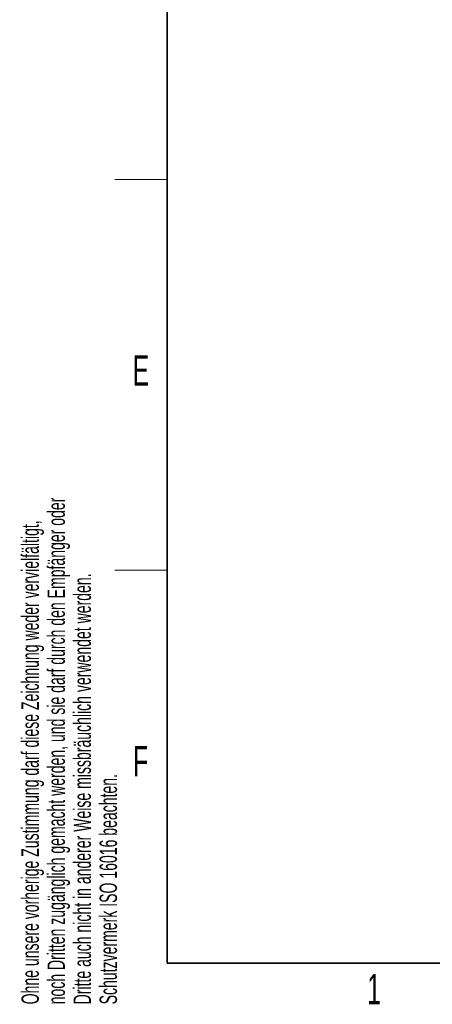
# Model space of a CAD drawing. Header units: millimetres. Extents: x 5 to 418, y 2 to 292.
# Tile 1 of 19: x 9 to 57, y 7 to 121. Entities that reach past the tile are written whole.
import ezdxf

# ---------------------------------------------------------------- set-up
doc = ezdxf.new("R2010")
doc.units = ezdxf.units.MM
doc.layers.add('SLD-0', color=7, linetype='Continuous')
doc.styles.add('SLDTEXTSTYLE0', font='TXT', dxfattribs={"width": 0.605})

msp = doc.modelspace()

# ---------------------------------------------------------------- linework, layer by layer
at = {"layer": 'SLD-0', "lineweight": 35}
for p, q in [((26, 282.5), (26, 12)), ((26, 12), (408, 12))]:
    msp.add_line(p, q, dxfattribs=at)
at = {"layer": 'SLD-0', "lineweight": 18}
for p, q in [((20, 102.25), (26, 102.25)), ((20, 57.25), (26, 57.25))]:
    msp.add_line(p, q, dxfattribs=at)

# ---------------------------------------------------------------- texts
at = {"layer": 'SLD-0', "char_height": 2, "attachment_point": 1, "rotation": 90, "style": 'SLDTEXTSTYLE0'}
for s, insert in [('noch Dritten zugänglich gemacht werden, und sie darf durch den Empfänger oder', (12.2299, 7.2381)), ('Ohne unsere vorherige Zustimmung darf diese Zeichnung weder vervielfältigt,', (9.2299, 7.2381)), ('Dritte auch nicht in anderer Weise missbräuchlich verwendet werden.', (15.2299, 7.2381)), ('Schutzvermerk ISO 16016 beachten.', (18.2299, 7.2381))]:
    msp.add_mtext(s, dxfattribs=dict(at, insert=insert))
at = {"layer": 'SLD-0', "char_height": 3.5, "attachment_point": 2, "style": 'SLDTEXTSTYLE0'}
for s, insert in [('E', (22.9816, 82.0011)), ('F', (22.9536, 37.0011)), ('1', (49.8527, 10.743))]:
    msp.add_mtext(s, dxfattribs=dict(at, insert=insert))

doc.saveas('drawing.dxf')
